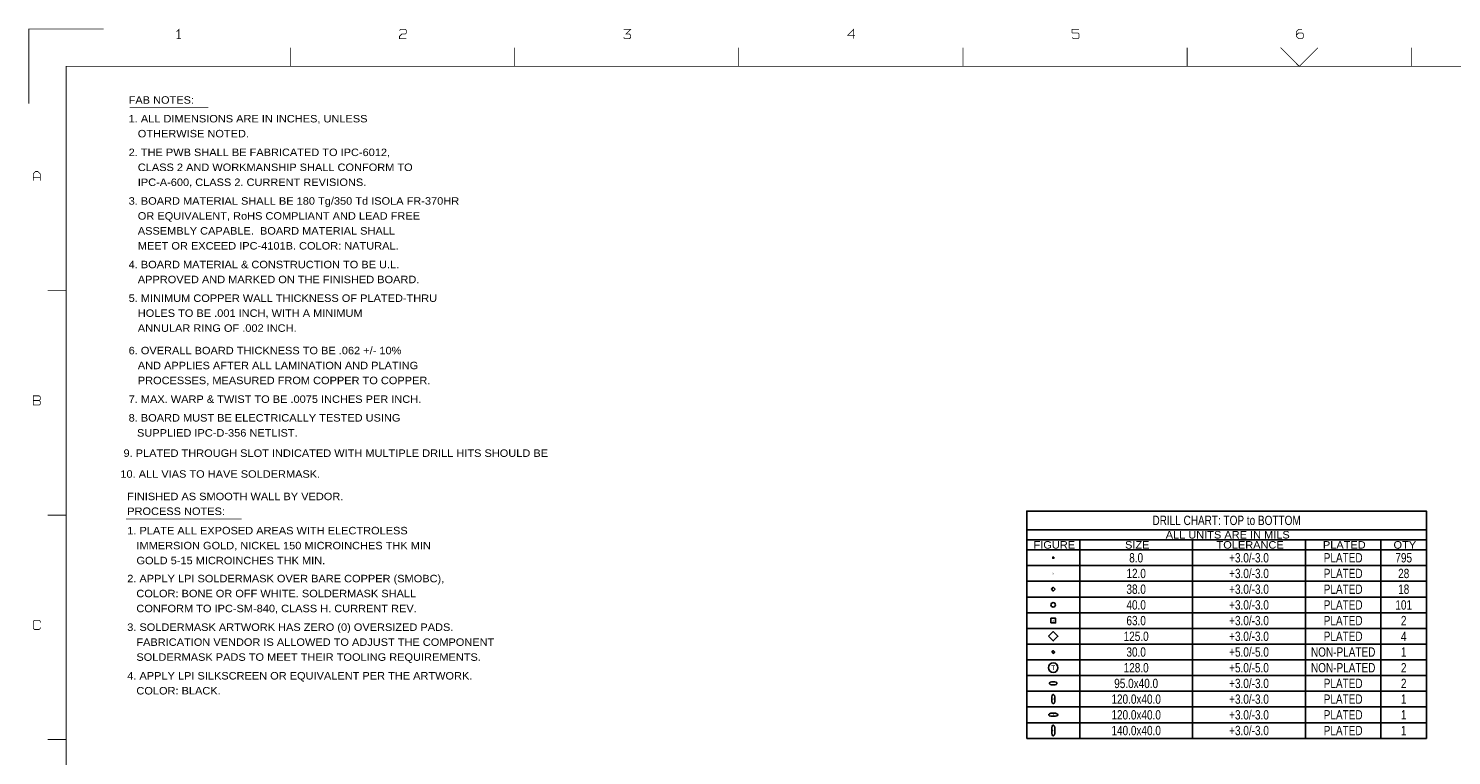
# Model space of a CAD drawing. Extents: x -14005 to 19505, y -9605 to 12407.
# Tile 5 of 7: x -14005 to 5038, y 2686 to 12407. Entities that reach past the tile are written whole.
import ezdxf
from ezdxf.enums import TextEntityAlignment as Align

# ---------------------------------------------------------------- set-up
doc = ezdxf.new("R2010")
doc.units = 0
doc.layers.add('1', color=7, linetype='CONTINUOUS')

# ---------------------------------------------------------------- blocks, each defined once
blk = doc.blocks.new('FIGURE_OBLONG')
blk.add_lwpolyline([(-0.5, -0.125), (-0.5, 0.125), (-0.416, 0.375), (-0.25, 0.5), (0.25, 0.5), (0.416, 0.375), (0.5, 0.125), (0.5, -0.125), (0.416, -0.375), (0.25, -0.5), (-0.25, -0.5), (-0.416, -0.375)], close=True)
blk = doc.blocks.new('FIGURE_CIRCLE')
blk.add_circle((0, 0), 0.5)
blk = doc.blocks.new('FIGURE_DIAMOND')
blk.add_lwpolyline([(-0.5, 0), (0, 0.5), (0.5, 0), (0, -0.5)], close=True)
blk = doc.blocks.new('FIGURE_SQUARE')
blk.add_lwpolyline([(-0.5, -0.5), (-0.5, 0.5), (0.5, 0.5), (0.5, -0.5)], close=True)
blk = doc.blocks.new('FIGURE_CROSS')
for points in [[(-0.5, 0), (0.5, 0)], [(0, 0.5), (0, -0.5)]]:
    blk.add_lwpolyline(points)

msp = doc.modelspace()

# ---------------------------------------------------------------- linework, layer by layer
at = {"layer": '1'}
for points, const_width in [([(-13000, 12400), (-14000, 12400), (-14000, 11400)], 10), ([(-11993, 12271), (-11993, 12395), (-12024, 12364)], 10), ([(-9040, 12379), (-9024, 12395), (-8962, 12395), (-8947, 12379), (-8947, 12348), (-8962, 12333), (-9009, 12333), (-9040, 12302), (-9040, 12271), (-8947, 12271)], 10), ([(-6040, 12286), (-6024, 12271), (-5962, 12271), (-5947, 12286), (-5947, 12317), (-5962, 12333), (-6009, 12333), (-5947, 12395), (-6040, 12395)], 10), ([(-2947, 12317), (-3040, 12317), (-2962, 12395), (-2962, 12271)], 10), ([(53, 12395), (-40, 12395), (-40, 12348)], 10), ([(3038, 12395), (2991, 12395), (2960, 12364), (2960, 12302), (2991, 12271), (3038, 12271), (3053, 12286), (3053, 12333), (3038, 12348), (2991, 12348), (2960, 12317)], 10), ([(-11962, 12271), (-12024, 12271)], 10), ([(-40, 12286), (-24, 12271), (38, 12271), (53, 12286), (53, 12333), (38, 12348), (-40, 12348)], 10), ([(-10500, 12150), (-10500, 11900)], 10), ([(-7500, 11900), (-7500, 12150)], 10), ([(-4500, 12150), (-4500, 11900)], 10), ([(-1500, 11900), (-1500, 12150)], 10), ([(1500, 12150), (1500, 11900)], 10), ([(3250, 12150), (3000, 11900), (2750, 12150)], 10), ([(4500, 11900), (4500, 12150)], 10), ([(-13500, -9100), (-13500, 11900), (19000, 11900)], 10), ([(-12650, 11350), (-11600, 11350)], 8), ([(-13940, 10371), (-13940, 10464), (-13909, 10495), (-13878, 10495), (-13847, 10464), (-13847, 10371)], 10), ([(-13847, 10417), (-13940, 10417)], 10), ([(-13750, 8900), (-13500, 8900)], 10), ([(-13862, 7433), (-13940, 7433)], 10), ([(-13500, 5900), (-13750, 5900)], 10), ([(-12700, 5850), (-11150, 5850)], 8), ([(-13847, 4464), (-13847, 4479), (-13862, 4495), (-13924, 4495), (-13940, 4479), (-13940, 4386), (-13924, 4371), (-13862, 4371), (-13847, 4386), (-13847, 4402)], 10), ([(-13750, 2900), (-13500, 2900)], 10)]:
    msp.add_lwpolyline(points, dxfattribs=dict(at, const_width=const_width))
at = {"layer": '1', "const_width": 10}
msp.add_lwpolyline([(-13940, 7371), (-13862, 7371), (-13847, 7386), (-13847, 7417), (-13862, 7433), (-13847, 7448), (-13847, 7479), (-13862, 7495), (-13940, 7495), (-13940, 7433)], close=True, dxfattribs=at)
at = {"layer": '1'}
msp.add_lwpolyline([(-647.5, 2915), (-647.5, 5955), (4702.5, 5955), (4702.5, 2915)], close=True, dxfattribs=at)
for points in [[(-647.5, 5705), (4702.5, 5705)], [(-647.5, 5570), (4702.5, 5570)], [(62.5, 5570), (62.5, 2915)], [(1572.5, 5570), (1572.5, 2915)], [(3082.5, 5570), (3082.5, 2915)], [(4092.5, 5570), (4092.5, 2915)], [(-647.5, 5435), (4702.5, 5435)], [(-647.5, 5225), (4702.5, 5225)], [(-647.5, 5015), (4702.5, 5015)], [(-647.5, 4805), (4702.5, 4805)], [(-647.5, 4595), (4702.5, 4595)], [(-647.5, 4385), (4702.5, 4385)], [(-647.5, 4175), (4702.5, 4175)], [(-647.5, 3965), (4702.5, 3965)], [(-647.5, 3755), (4702.5, 3755)], [(-647.5, 3545), (4702.5, 3545)], [(-647.5, 3335), (4702.5, 3335)], [(-647.5, 3125), (4702.5, 3125)]]:
    msp.add_lwpolyline(points, dxfattribs=at)

# ---------------------------------------------------------------- block references
for name, p, xscale, yscale in [('FIGURE_CROSS', (-292.5, 5330), 30, 30), ('FIGURE_DIAMOND', (-292.5, 4910), 50, 50), ('FIGURE_CIRCLE', (-292.5, 4700), 60, 60), ('FIGURE_SQUARE', (-292.5, 4490), 63, 63), ('FIGURE_DIAMOND', (-292.5, 4280), 125, 125), ('FIGURE_DIAMOND', (-292.5, 4070), 40, 40), ('FIGURE_CIRCLE', (-292.5, 3860), 128, 128), ('FIGURE_OBLONG', (-292.5, 3650), 95, 40), ('FIGURE_OBLONG', (-292.5, 3230), 120, 40)]:
    msp.add_blockref(name, p, dxfattribs=dict(at, xscale=xscale, yscale=yscale))
at = {"layer": '1', "yscale": 40, "rotation": 90}
for p, xscale in [((-292.5, 3440), 120), ((-292.5, 3020), 140)]:
    msp.add_blockref('FIGURE_OBLONG', p, dxfattribs=dict(at, xscale=xscale))

# ---------------------------------------------------------------- texts
at = {"layer": '1', "width": 1.1}
for s, p in [('FAB NOTES:', (-12664.5, 11401)), ('1. ALL DIMENSIONS ARE IN INCHES, UNLESS', (-12664.5, 11151)), ('   OTHERWISE NOTED.', (-12664.5, 10951)), ('2. THE PWB SHALL BE FABRICATED TO IPC-6012,', (-12664.5, 10701)), ('   CLASS 2 AND WORKMANSHIP SHALL CONFORM TO', (-12664.5, 10501)), ('   IPC-A-600, CLASS 2. CURRENT REVISIONS.', (-12664.5, 10301)), ('3. BOARD MATERIAL SHALL BE 180 Tg/350 Td ISOLA FR-370HR', (-12664.5, 10051)), ('   OR EQUIVALENT, RoHS COMPLIANT AND LEAD FREE', (-12664.5, 9851)), ('   ASSEMBLY CAPABLE.  BOARD MATERIAL SHALL', (-12664.5, 9651)), ('   MEET OR EXCEED IPC-4101B. COLOR: NATURAL.', (-12664.5, 9451)), ('4. BOARD MATERIAL & CONSTRUCTION TO BE U.L.', (-12664.5, 9201)), ('   APPROVED AND MARKED ON THE FINISHED BOARD.', (-12664.5, 9001)), ('5. MINIMUM COPPER WALL THICKNESS OF PLATED-THRU', (-12664.5, 8751)), ('   HOLES TO BE .001 INCH, WITH A MINIMUM', (-12664.5, 8551)), ('   ANNULAR RING OF .002 INCH.', (-12664.5, 8351)), ('6. OVERALL BOARD THICKNESS TO BE .062 +/- 10%', (-12664.5, 8051)), ('   AND APPLIES AFTER ALL LAMINATION AND PLATING', (-12664.5, 7851)), ('   PROCESSES, MEASURED FROM COPPER TO COPPER.', (-12664.5, 7651)), ('7. MAX. WARP & TWIST TO BE .0075 INCHES PER INCH.', (-12664.5, 7401)), ('8. BOARD MUST BE ELECTRICALLY TESTED USING', (-12664.5, 7151)), ('   SUPPLIED IPC-D-356 NETLIST.', (-12675, 6950)), (' 9. PLATED THROUGH SLOT INDICATED WITH MULTIPLE DRILL HITS SHOULD BE', (-12774, 6678.91)), ('10. ALL VIAS TO HAVE SOLDERMASK.', (-12775, 6400)), ('FINISHED AS SMOOTH WALL BY VEDOR.', (-12685, 6100)), ('PROCESS NOTES:', (-12683.5, 5902)), ('1. PLATE ALL EXPOSED AREAS WITH ELECTROLESS', (-12682.5, 5643)), ('   IMMERSION GOLD, NICKEL 150 MICROINCHES THK MIN', (-12682.5, 5443)), ('   GOLD 5-15 MICROINCHES THK MIN.', (-12682.5, 5243)), ('2. APPLY LPI SOLDERMASK OVER BARE COPPER (SMOBC),', (-12683.5, 5002)), ('   COLOR: BONE OR OFF WHITE. SOLDERMASK SHALL', (-12683.5, 4802)), ('   CONFORM TO IPC-SM-840, CLASS H. CURRENT REV.', (-12683.5, 4602)), ('3. SOLDERMASK ARTWORK HAS ZERO (0) OVERSIZED PADS.', (-12683.5, 4352)), ('   FABRICATION VENDOR IS ALLOWED TO ADJUST THE COMPONENT', (-12683.5, 4152)), ('   SOLDERMASK PADS TO MEET THEIR TOOLING REQUIREMENTS.', (-12683.5, 3952)), ('4. APPLY LPI SILKSCREEN OR EQUIVALENT PER THE ARTWORK.', (-12683.5, 3702)), ('   COLOR: BLACK.', (-12683.5, 3502))]:
    msp.add_text(s, height=100, dxfattribs=at).set_placement(p)
at = {"layer": '1'}
for s, height, width, p in [('DRILL CHART: TOP to BOTTOM', 125, 0.8, (2027.5, 5767.5)), ('FIGURE', 100, 1.1, (-277.5, 5452.5)), ('SIZE', 100, 1.1, (832.5, 5452.5)), ('ALL UNITS ARE IN MILS', 100, 1.1, (2042.5, 5587.5)), ('TOLERANCE', 100, 1.1, (2342.5, 5452.5)), ('PLATED', 100, 1.1, (3602.5, 5452.5)), ('QTY', 100, 1.1, (4412.5, 5452.5)), ('8.0', 125, 0.8, (817.5, 5267.5)), ('+3.0/-3.0', 125, 0.8, (2327.5, 5267.5)), ('PLATED', 125, 0.8, (3587.5, 5267.5)), ('795', 125, 0.8, (4397.5, 5267.5)), ('12.0', 125, 0.8, (817.5, 5057.5)), ('+3.0/-3.0', 125, 0.8, (2327.5, 5057.5)), ('PLATED', 125, 0.8, (3587.5, 5057.5)), ('28', 125, 0.8, (4397.5, 5057.5)), ('38.0', 125, 0.8, (817.5, 4847.5)), ('+3.0/-3.0', 125, 0.8, (2327.5, 4847.5)), ('PLATED', 125, 0.8, (3587.5, 4847.5)), ('18', 125, 0.8, (4397.5, 4847.5)), ('40.0', 125, 0.8, (817.5, 4637.5)), ('+3.0/-3.0', 125, 0.8, (2327.5, 4637.5)), ('PLATED', 125, 0.8, (3587.5, 4637.5)), ('101', 125, 0.8, (4397.5, 4637.5)), ('63.0', 125, 0.8, (817.5, 4427.5)), ('+3.0/-3.0', 125, 0.8, (2327.5, 4427.5)), ('PLATED', 125, 0.8, (3587.5, 4427.5)), ('2', 125, 0.8, (4397.5, 4427.5)), ('125.0', 125, 0.8, (817.5, 4217.5)), ('+3.0/-3.0', 125, 0.8, (2327.5, 4217.5)), ('PLATED', 125, 0.8, (3587.5, 4217.5)), ('4', 125, 0.8, (4397.5, 4217.5)), ('30.0', 125, 0.8, (817.5, 4007.5)), ('+5.0/-5.0', 125, 0.8, (2327.5, 4007.5)), ('NON-PLATED', 125, 0.8, (3587.5, 4007.5)), ('1', 125, 0.8, (4397.5, 4007.5)), ('128.0', 125, 0.8, (817.5, 3797.5)), ('+5.0/-5.0', 125, 0.8, (2327.5, 3797.5)), ('NON-PLATED', 125, 0.8, (3587.5, 3797.5)), ('2', 125, 0.8, (4397.5, 3797.5)), ('95.0x40.0', 125, 0.8, (817.5, 3587.5)), ('+3.0/-3.0', 125, 0.8, (2327.5, 3587.5)), ('PLATED', 125, 0.8, (3587.5, 3587.5)), ('2', 125, 0.8, (4397.5, 3587.5)), ('120.0x40.0', 125, 0.8, (817.5, 3377.5)), ('+3.0/-3.0', 125, 0.8, (2327.5, 3377.5)), ('PLATED', 125, 0.8, (3587.5, 3377.5)), ('1', 125, 0.8, (4397.5, 3377.5)), ('120.0x40.0', 125, 0.8, (817.5, 3167.5)), ('+3.0/-3.0', 125, 0.8, (2327.5, 3167.5)), ('PLATED', 125, 0.8, (3587.5, 3167.5)), ('1', 125, 0.8, (4397.5, 3167.5)), ('140.0x40.0', 125, 0.8, (817.5, 2957.5)), ('+3.0/-3.0', 125, 0.8, (2327.5, 2957.5)), ('PLATED', 125, 0.8, (3587.5, 2957.5)), ('1', 125, 0.8, (4397.5, 2957.5))]:
    msp.add_text(s, height=height, dxfattribs=dict(at, width=width)).set_placement(p, align=Align.CENTER)
for s, height, p in [('X', 25, (-292.5, 5120)), ('p', 31.5, (-292.5, 4490)), ('+', 20, (-292.5, 4070)), ('T', 64, (-292.5, 3860)), ('J', 20, (-292.5, 3440)), ('J', 20, (-292.5, 3230)), ('K', 20, (-292.5, 3020))]:
    msp.add_text(s, height=height, dxfattribs=at).set_placement(p, align=Align.MIDDLE_CENTER)

doc.saveas('drawing.dxf')
